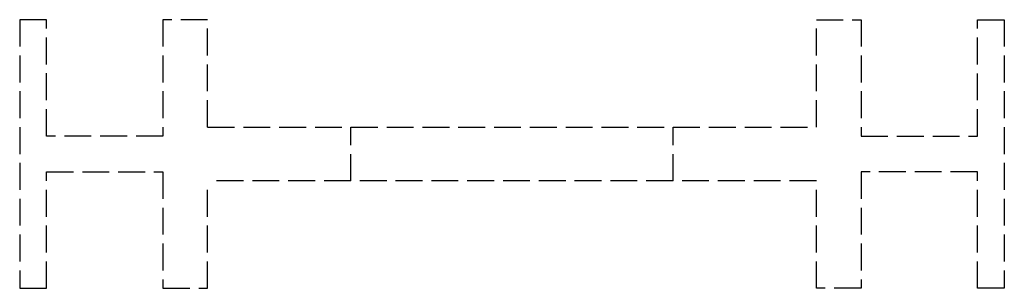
# Model space of a CAD drawing. Header units: millimetres. Extents: x -27.5 to 27.5, y 0 to 15.
import ezdxf

# ---------------------------------------------------------------- set-up
doc = ezdxf.new("R2010")
doc.units = ezdxf.units.MM
doc.header["$LTSCALE"] = 10
doc.linetypes.add('ALLCAD_Strich', pattern=[0.2, 0.15, -0.05])
doc.layers.add('BESCH_KONT_sich_schn_seit_2d', color=160, linetype='Continuous')

msp = doc.modelspace()

# ---------------------------------------------------------------- linework, layer by layer
at = {"layer": 'BESCH_KONT_sich_schn_seit_2d', "linetype": 'ALLCAD_Strich', "extrusion": (-1.09476e-47, 1, -2.22045e-16)}
for p, q in [((-26, 15), (-27.5, 15)), ((-27.5, 15), (-27.5, 0)), ((-26, 8.505), (-26, 15)), ((-17, 15), (-19.5, 15)), ((-19.5, 15), (-19.5, 8.5)), ((-17, 9), (-17, 15)), ((17, 15), (19.5, 15)), ((17, 9), (17, 15)), ((19.5, 15), (19.5, 8.5)), ((26, 8.5), (26, 15)), ((26, 15), (27.5, 15)), ((27.5, 15), (27.5, 0)), ((-17, 9), (17, 9)), ((-9, 6), (-9, 9)), ((9, 6), (9, 9)), ((-26, 8.508), (-25.995, 8.508)), ((-26, 8.508), (-25.995, 8.508)), ((-26, 8.507), (-25.995, 8.507)), ((-25.995, 8.506), (-26, 8.506)), ((-26, 8.506), (-25.995, 8.506)), ((-26, 8.505), (-25.995, 8.505)), ((-26, 8.505), (-25.995, 8.505)), ((-26, 8.505), (-25.995, 8.505)), ((-26, 8.505), (-25.995, 8.505)), ((-26, 8.505), (-26, 8.503)), ((-26, 8.504), (-25.995, 8.504)), ((-26, 8.503), (-25.995, 8.503)), ((-26, 8.5), (-26, 8.503)), ((-26, 8.503), (-25.995, 8.503)), ((-26, 8.502), (-25.995, 8.502)), ((-19.5, 8.5), (-26, 8.5)), ((-26, 8.5), (-25.995, 8.5)), ((-25.995, 8.508), (-25.995, 8.505)), ((-25.995, 8.503), (-25.995, 8.505)), ((-25.995, 8.503), (-25.995, 8.5)), ((19.5, 8.5), (26, 8.5)), ((-26, 0), (-26, 6.5)), ((-26, 6.5), (-19.5, 6.5)), ((-19.5, 6.5), (-19.5, 0)), ((26, 6.5), (19.5, 6.5)), ((19.5, 6.5), (19.5, 0)), ((26, 0), (26, 6.5)), ((17, 6), (-17, 6)), ((-17, 0), (-17, 6)), ((17, 0), (17, 6)), ((-27.5, 0), (-26, 0)), ((-19.5, 0), (-17, 0)), ((19.5, 0), (17, 0)), ((27.5, 0), (26, 0))]:
    msp.add_line(p, q, dxfattribs=at)

doc.saveas('drawing.dxf')
